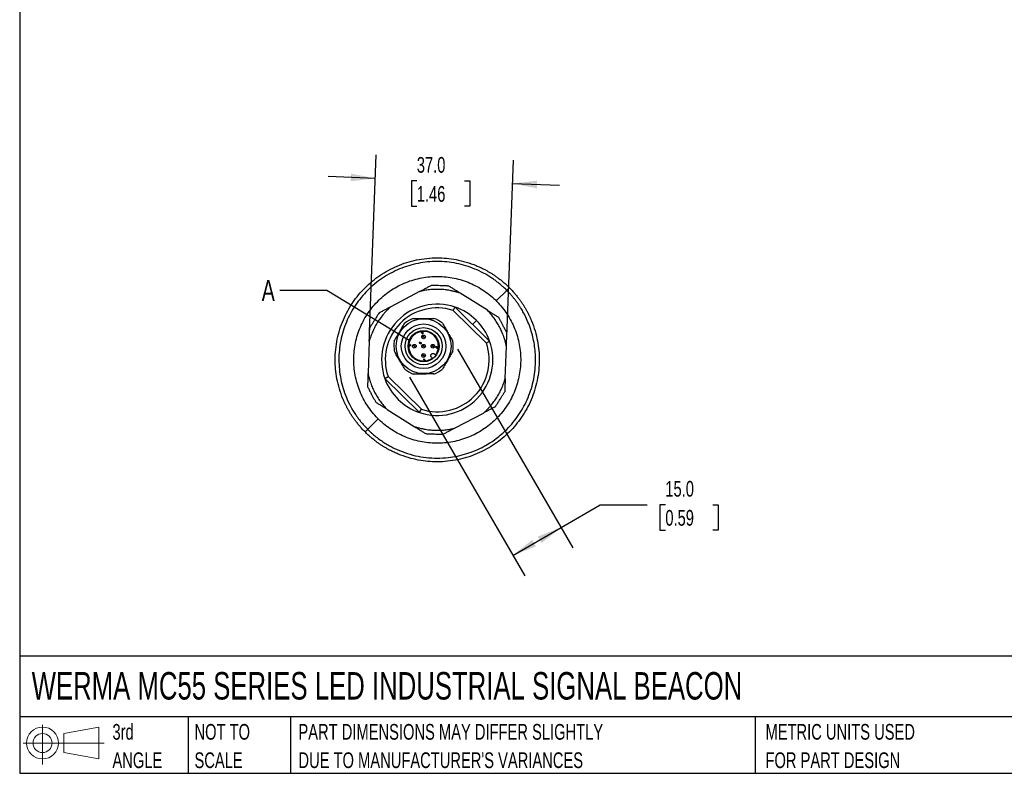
# Model space of a CAD drawing. Header units: millimetres. Extents: x 13 to 546, y 13 to 419.
# Tile 1 of 4: x 13 to 278, y 13 to 216. Entities that reach past the tile are written whole.
import ezdxf

# ---------------------------------------------------------------- set-up
doc = ezdxf.new("R2010")
doc.units = ezdxf.units.MM
doc.header["$LTSCALE"] = 2
doc.linetypes.add('SLD-Solid', pattern=[0])
doc.layers.add('DIMENSIONS', color=140, linetype='SLD-Solid', lineweight=25)
doc.layers.add('TEXT', color=140, linetype='SLD-Solid', lineweight=25)
doc.layers.add('SLD-DEFPOINTS', color=7, linetype='Continuous')
doc.styles.add('SLDTEXTSTYLE0', font='TXT', dxfattribs={"width": 0.7})
doc.dimstyles.new('SLDDIMSTYLE0', dxfattribs={"dimtxt": 4.316016, "dimasz": 6.604, "dimexe": 0, "dimexo": 0.0625, "dimgap": 1.079004, "dimtad": 0, "dimtih": 1, "dimtoh": 1, "dimdec": 1, "dimrnd": 1e-09, "dimzin": 4, "dimdsep": 46, "dimtxsty": 'SLDTEXTSTYLE0', "dimsah": 1, "dimcen": 0.09, "dimadec": 0, "dimazin": 1, "dimtfac": 1, "dimtdec": 1, "dimtofl": 0, "dimtmove": 0, "dimatfit": 3, "dimfxl": 0, "dimfrac": 2, "dimtolj": 1, "dimtzin": 12, "dimarcsym": 0})
doc.dimstyles.new('SLDDIMSTYLE1', dxfattribs={"dimtxt": 4.316016, "dimasz": 6.604, "dimexe": 0, "dimexo": 0.0625, "dimgap": 1.079004, "dimtad": 0, "dimtih": 1, "dimtoh": 1, "dimdec": 1, "dimrnd": 1e-09, "dimzin": 4, "dimdsep": 46, "dimtxsty": 'SLDTEXTSTYLE0', "dimsah": 1, "dimcen": 0.09, "dimadec": 0, "dimazin": 1, "dimtfac": 1, "dimtdec": 1, "dimtmove": 0, "dimatfit": 0, "dimfxl": 0, "dimfrac": 2, "dimtolj": 1, "dimtzin": 12, "dimarcsym": 0})
doc.dimstyles.new('SLDDIMSTYLE4', dxfattribs={"dimtxt": 0.18, "dimasz": 6.604, "dimexe": 0, "dimexo": 0.0625, "dimgap": 0, "dimtad": 0, "dimtih": 1, "dimtoh": 1, "dimdec": 0, "dimrnd": 1e-09, "dimzin": 0, "dimdsep": 46, "dimtxsty": 'Standard', "dimblk1": 'NONE', "dimblk2": 'NONE', "dimsah": 1, "dimcen": 0.09, "dimadec": 0, "dimazin": 0, "dimtfac": 6.604, "dimtdec": 0, "dimtofl": 0, "dimtmove": 0, "dimatfit": 3, "dimldrblk": 'NONE', "dimfxl": 0, "dimfrac": 2, "dimtolj": 1, "dimtzin": 0, "dimarcsym": 0})

# ---------------------------------------------------------------- blocks, each defined once
blk = doc.blocks.new('Block11')
at = {"color": 7, "linetype": 'SLD-Solid', "lineweight": 18}
for p, q in [((5.18, 10.62), (5.18, 0)), ((10.96, 8.33), (20.35, 10.06)), ((10.96, 3.19), (10.96, 8.33)), ((20.35, 10.06), (20.35, 1.46)), ((0, 5.76), (21.75, 5.76)), ((10.96, 3.19), (20.35, 1.46))]:
    blk.add_line(p, q, dxfattribs=at)
for radius in [4.3, 2.57]:
    blk.add_circle((5.18, 5.76), radius, dxfattribs=at)
blk = doc.blocks.new('Block12')
at = {"layer": 'SLD-DEFPOINTS'}
blk.add_blockref('Block11', (0, 0), dxfattribs=at)
blk = doc.blocks.new('SW_NOTE_0_2')
at = {"layer": 'TEXT', "color": 0, "char_height": 4.2333, "attachment_point": 1, "style": 'SLDTEXTSTYLE0'}
for s, insert in [('PART DIMENSIONS MAY DIFFER SLIGHTLY', (0, 5.46)), ("DUE TO MANUFACTURER'S VARIANCES", (0, -2.19))]:
    blk.add_mtext(s, dxfattribs=dict(at, insert=insert))
blk = doc.blocks.new('SW_NOTE_0_3')
at = {"layer": 'TEXT', "color": 0, "char_height": 4.233, "attachment_point": 1, "style": 'SLDTEXTSTYLE0'}
for s, insert in [('NOT TO', (0, 5.46)), ('SCALE', (0, -2.19))]:
    blk.add_mtext(s, dxfattribs=dict(at, insert=insert))
blk = doc.blocks.new('SW_NOTE_0_4')
at = {"layer": 'TEXT', "color": 0, "char_height": 4.233, "attachment_point": 1, "style": 'SLDTEXTSTYLE0'}
for s, insert in [('3rd', (0, 5.46)), ('ANGLE', (0, -2.19))]:
    blk.add_mtext(s, dxfattribs=dict(at, insert=insert))
blk = doc.blocks.new('SW_NOTE_0_5')
at = {"layer": 'TEXT', "color": 0, "char_height": 4.2333, "attachment_point": 1, "style": 'SLDTEXTSTYLE0'}
for s, insert in [('METRIC UNITS USED', (0, 5.46)), ('FOR PART DESIGN', (0, -2.19))]:
    blk.add_mtext(s, dxfattribs=dict(at, insert=insert))
blk = doc.blocks.new('_D_7')
at = {"layer": 'DIMENSIONS'}
for p, q in [((107.01, 131.75), (108.81, 179.46)), ((143.98, 130.35), (145.78, 178.06)), ((108.57, 173.11), (95.88, 173.59)), ((119.73, 172.45), (118.28, 172.45)), ((118.28, 172.45), (118.28, 165.59)), ((132.56, 172.45), (134, 172.45)), ((134, 172.45), (134, 165.59)), ((145.54, 171.72), (158.23, 171.24)), ((118.28, 165.59), (119.73, 165.59)), ((134, 165.59), (132.56, 165.59))]:
    blk.add_line(p, q, dxfattribs=at)
for points in [[(108.57, 173.11), (102.01, 174.38), (101.93, 172.35)], [(145.54, 171.72), (152.1, 170.45), (152.18, 172.48)]]:
    blk.add_solid(points, dxfattribs=at)
at = {"layer": 'DIMENSIONS', "char_height": 4.233, "attachment_point": 1, "style": 'SLDTEXTSTYLE0'}
for s, insert in [('37.0', (119.73, 178.87)), ('1.46', (119.73, 171.05))]:
    blk.add_mtext(s, dxfattribs=dict(at, insert=insert))
blk = doc.blocks.new('_D_8')
at = {"layer": 'DIMENSIONS'}
for p, q in [((130.72, 127.02), (161.78, 73.49)), ((117.74, 119.49), (148.81, 65.96)), ((158.6, 78.99), (169.14, 85.11)), ((169.14, 85.11), (181.84, 85.11)), ((186.72, 85.11), (185.27, 85.11)), ((185.27, 85.11), (185.27, 78.25)), ((199.55, 85.11), (201, 85.11)), ((201, 85.11), (201, 78.25)), ((145.62, 71.46), (158.6, 78.99)), ((185.27, 78.25), (186.72, 78.25)), ((201, 78.25), (199.55, 78.25))]:
    blk.add_line(p, q, dxfattribs=at)
for points in [[(158.6, 78.99), (152.37, 76.55), (153.39, 74.79)], [(145.62, 71.46), (151.84, 73.89), (150.82, 75.65)]]:
    blk.add_solid(points, dxfattribs=at)
at = {"layer": 'DIMENSIONS', "char_height": 4.233, "attachment_point": 1, "style": 'SLDTEXTSTYLE0'}
for s, insert in [('15.0', (186.72, 91.53)), ('0.59', (186.72, 83.7))]:
    blk.add_mtext(s, dxfattribs=dict(at, insert=insert))
blk = doc.blocks.new('_None')

msp = doc.modelspace()

# ---------------------------------------------------------------- linework, layer by layer
for p, q in [((120.43, 142.57), (112.77, 138.52)), ((138.75, 137.54), (131.42, 142.15)), ((141.15, 140.1), (143.97, 142.92)), ((130.03, 138.4), (139.36, 129.23)), ((138.5, 128.68), (129.5, 137.52)), ((134.78, 133.73), (135.83, 134.78)), ((120.95, 131.53), (120.97, 131.57)), ((120.96, 131.47), (120.95, 131.53)), ((120.98, 131.43), (120.96, 131.47)), ((120.97, 131.57), (121.01, 131.63)), ((121.01, 131.47), (120.98, 131.43)), ((121.01, 131.63), (121.03, 131.65)), ((121.04, 131.59), (121.01, 131.54)), ((121.01, 131.54), (121.01, 131.5)), ((121.01, 131.5), (121.01, 131.47)), ((121.03, 131.65), (121.09, 131.69)), ((121.07, 131.61), (121.04, 131.59)), ((121.12, 131.64), (121.07, 131.61)), ((121.09, 131.69), (121.13, 131.7)), ((121.15, 131.65), (121.12, 131.64)), ((121.13, 131.7), (121.19, 131.7)), ((121.19, 131.64), (121.15, 131.65)), ((121.16, 131.47), (121.19, 131.49)), ((121.19, 131.43), (121.16, 131.47)), ((121.16, 131.23), (121.2, 131.27)), ((121.19, 131.22), (121.16, 131.23)), ((121.19, 131.7), (121.23, 131.68)), ((121.21, 131.63), (121.19, 131.64)), ((121.19, 131.49), (121.22, 131.55)), ((121.22, 131.46), (121.19, 131.43)), ((121.23, 131.21), (121.19, 131.22)), ((121.2, 131.27), (121.22, 131.26)), ((121.22, 131.58), (121.21, 131.63)), ((121.22, 131.55), (121.22, 131.58)), ((121.27, 131.5), (121.22, 131.46)), ((121.22, 131.26), (121.25, 131.26)), ((121.23, 131.68), (121.24, 131.67)), ((121.26, 131.22), (121.23, 131.21)), ((121.24, 131.67), (121.27, 131.63)), ((121.25, 131.26), (121.27, 131.27)), ((121.31, 131.23), (121.26, 131.22)), ((121.27, 131.63), (121.27, 131.59)), ((121.27, 131.59), (121.27, 131.54)), ((121.27, 131.54), (121.32, 131.56)), ((121.31, 131.51), (121.27, 131.5)), ((121.27, 131.27), (121.31, 131.3)), ((121.36, 131.49), (121.31, 131.51)), ((121.31, 131.3), (121.36, 131.34)), ((121.34, 131.25), (121.31, 131.23)), ((121.32, 131.56), (121.36, 131.55)), ((121.4, 131.31), (121.34, 131.25)), ((121.36, 131.55), (121.39, 131.53)), ((121.39, 131.46), (121.36, 131.49)), ((121.36, 131.34), (121.39, 131.39)), ((121.39, 131.53), (121.42, 131.5)), ((121.39, 131.44), (121.39, 131.46)), ((121.39, 131.41), (121.39, 131.44)), ((121.39, 131.39), (121.39, 131.41)), ((121.43, 131.35), (121.4, 131.31)), ((121.42, 131.5), (121.44, 131.47)), ((121.44, 131.4), (121.43, 131.35)), ((121.44, 131.47), (121.45, 131.43)), ((121.45, 131.43), (121.44, 131.4)), ((106.91, 129.21), (106.59, 120.56)), ((117.71, 128.32), (117.75, 128.37)), ((117.73, 127.94), (117.71, 128.32)), ((117.78, 127.9), (117.73, 127.94)), ((117.75, 128.37), (117.95, 128.16)), ((117.91, 128.12), (117.77, 128.26)), ((117.77, 128.26), (117.78, 127.99)), ((117.78, 127.99), (117.91, 128.12)), ((117.95, 128.07), (117.78, 127.9)), ((117.95, 128.16), (118.03, 128.24)), ((118.06, 127.97), (117.95, 128.07)), ((118.07, 128.19), (118, 128.12)), ((118, 128.12), (118.1, 128.01)), ((118.03, 128.24), (118.07, 128.19)), ((118.1, 128.01), (118.06, 127.97)), ((120.37, 128.79), (120.62, 129.04)), ((120.56, 128.6), (120.37, 128.79)), ((120.65, 129), (120.44, 128.79)), ((120.44, 128.79), (120.56, 128.67)), ((120.56, 128.67), (120.58, 128.73)), ((120.61, 128.65), (120.56, 128.6)), ((120.58, 128.73), (120.6, 128.77)), ((120.6, 128.77), (120.65, 128.82)), ((120.62, 128.7), (120.61, 128.65)), ((120.62, 129.04), (120.65, 129)), ((120.64, 128.74), (120.62, 128.7)), ((120.63, 128.53), (120.67, 128.57)), ((120.67, 128.51), (120.63, 128.53)), ((120.69, 128.78), (120.64, 128.74)), ((120.65, 128.82), (120.69, 128.85)), ((120.67, 128.57), (120.72, 128.56)), ((120.73, 128.51), (120.67, 128.51)), ((120.69, 128.85), (120.75, 128.86)), ((120.72, 128.8), (120.69, 128.78)), ((120.76, 128.81), (120.72, 128.8)), ((120.72, 128.56), (120.76, 128.56)), ((120.79, 128.52), (120.73, 128.51)), ((120.75, 128.86), (120.8, 128.85)), ((120.8, 128.8), (120.76, 128.81)), ((120.76, 128.56), (120.79, 128.59)), ((120.79, 128.59), (120.84, 128.63)), ((120.83, 128.55), (120.79, 128.52)), ((120.8, 128.85), (120.86, 128.83)), ((120.83, 128.79), (120.8, 128.8)), ((120.84, 128.77), (120.83, 128.79)), ((120.87, 128.59), (120.83, 128.55)), ((120.86, 128.74), (120.84, 128.77)), ((120.84, 128.63), (120.86, 128.67)), ((120.86, 128.83), (120.89, 128.8)), ((120.87, 128.7), (120.86, 128.74)), ((120.86, 128.67), (120.87, 128.7)), ((120.9, 128.64), (120.87, 128.59)), ((120.89, 128.8), (120.91, 128.75)), ((120.92, 128.7), (120.9, 128.64)), ((120.91, 128.75), (120.92, 128.7)), ((124.88, 127.6), (124.89, 127.65)), ((124.88, 127.54), (124.88, 127.6)), ((124.9, 127.51), (124.88, 127.54)), ((124.89, 127.65), (124.94, 127.71)), ((124.94, 127.54), (124.9, 127.51)), ((124.94, 127.62), (124.93, 127.58)), ((124.93, 127.58), (124.94, 127.54)), ((124.94, 127.71), (124.97, 127.74)), ((124.97, 127.66), (124.94, 127.62)), ((124.97, 127.74), (125.02, 127.77)), ((125, 127.69), (124.97, 127.66)), ((125.04, 127.72), (125, 127.69)), ((125.02, 127.77), (125.06, 127.79)), ((125.08, 127.73), (125.04, 127.72)), ((125.06, 127.79), (125.12, 127.79)), ((125.12, 127.72), (125.08, 127.73)), ((125.12, 127.79), (125.16, 127.76)), ((125.13, 127.7), (125.12, 127.72)), ((125.15, 127.66), (125.13, 127.7)), ((125.13, 127.26), (125.15, 127.66)), ((125.16, 127.76), (125.18, 127.75)), ((125.43, 127.49), (125.17, 127.23)), ((125.18, 127.75), (125.2, 127.71)), ((125.21, 127.67), (125.19, 127.32)), ((125.19, 127.32), (125.39, 127.53)), ((125.2, 127.71), (125.21, 127.67)), ((125.39, 127.53), (125.43, 127.49)), ((143.56, 119.16), (143.89, 127.82)), ((124.09, 124.52), (123.68, 124.93)), ((124.49, 125.75), (124.9, 125.34)), ((125.17, 127.23), (125.13, 127.26)), ((121.6, 124.37), (121.65, 124.42)), ((121.61, 124.28), (121.6, 124.37)), ((121.67, 124.22), (121.61, 124.28)), ((121.65, 124.42), (122, 124.06)), ((121.66, 124.31), (121.67, 124.22)), ((121.96, 124.02), (121.66, 124.31)), ((122, 124.06), (121.96, 124.02)), ((111.98, 119.69), (120.97, 110.85)), ((120.44, 109.97), (111.11, 119.14)), ((111.72, 110.83), (119.06, 106.22)), ((130.05, 105.81), (137.71, 109.85)), ((106.5, 105.45), (109.33, 108.28))]:
    msp.add_line(p, q)
for radius in [7.4, 6, 5, 4.19]:
    msp.add_circle((121.56, 127.86), radius)
for centre, radius, start, end in [((125.24, 124.19), 15, 71.3464, 199.6536), ((125.24, 124.19), 14, 72.2702, 198.7298), ((125.24, 124.19), 15, 19.6536, 71.3464), ((121.56, 127.86), 8, 110.4923, 129.764), ((121.56, 127.86), 8, 50.4923, 69.764), ((121.56, 127.86), 8, 170.4923, 189.764), ((125.24, 124.19), 15, 251.3464, 19.6536), ((125.24, 124.19), 14, 252.2702, 18.7298), ((121.56, 127.86), 8, 350.4923, 9.764), ((121.56, 127.86), 8, 230.4923, 249.764), ((121.56, 127.86), 8, 290.4923, 309.764), ((125.24, 124.19), 15, 199.6536, 251.3464)]:
    msp.add_arc(centre, radius, start, end)
for points, knots in [([(105.79, 104.74), (105.66, 104.87), (105.41, 105.13), (105.04, 105.52), (104.69, 105.91), (104.35, 106.3), (104.02, 106.68), (103.71, 107.07), (103.41, 107.45), (103.13, 107.83), (102.86, 108.2), (102.6, 108.57), (102.35, 108.94), (102.11, 109.3), (101.89, 109.65), (101.68, 110), (101.47, 110.35), (101.28, 110.68), (101.09, 111.02), (100.92, 111.34), (100.76, 111.66), (100.6, 111.97), (100.45, 112.27), (100.31, 112.56), (100.18, 112.85), (100.06, 113.13), (99.94, 113.4), (99.49, 114.47), (98.83, 116.34), (98.18, 119.03), (97.81, 121.64), (97.65, 125.22), (98.12, 129.76), (99.76, 135.01), (102.33, 139.7), (105.68, 143.75), (109.72, 147.09), (114.42, 149.66), (119.66, 151.31), (124.2, 151.77), (127.78, 151.61), (130.39, 151.24), (133.08, 150.59), (135.05, 149.9), (136.31, 149.36), (136.87, 149.11), (137.47, 148.82), (138.09, 148.5), (138.75, 148.14), (139.43, 147.74), (140.14, 147.31), (140.86, 146.82), (141.61, 146.29), (142.37, 145.71), (143.14, 145.07), (143.92, 144.38), (144.42, 143.88), (144.68, 143.63)], [0, 0, 0, 0, 0.006338, 0.012555, 0.018649, 0.024621, 0.030471, 0.036199, 0.041805, 0.047289, 0.05265, 0.05789, 0.063007, 0.068002, 0.072876, 0.077627, 0.082256, 0.086762, 0.091147, 0.09541, 0.09955, 0.103569, 0.107465, 0.111239, 0.114891, 0.118421, 0.121829, 0.125115, 0.158682, 0.190715, 0.221214, 0.250179, 0.315193, 0.378502, 0.440105, 0.500002, 0.559899, 0.621502, 0.684811, 0.749825, 0.778789, 0.809288, 0.841322, 0.874889, 0.881582, 0.888764, 0.896435, 0.904593, 0.91324, 0.922376, 0.932, 0.942112, 0.952713, 0.963802, 0.97538, 0.987446, 1, 1, 1, 1]), ([(143.97, 142.92), (143.85, 143.05), (143.6, 143.29), (143.22, 143.65), (142.84, 144), (142.45, 144.34), (142.05, 144.67), (141.64, 145), (141.23, 145.32), (140.82, 145.63), (140.39, 145.93), (139.39, 146.61), (137.75, 147.6), (135.39, 148.71), (132.94, 149.59), (130.41, 150.22), (127.84, 150.61), (125.23, 150.74), (122.63, 150.61), (120.06, 150.23), (117.53, 149.59), (115.08, 148.72), (112.72, 147.6), (110.49, 146.26), (108.39, 144.71), (106.46, 142.96), (104.71, 141.03), (103.16, 138.94), (101.82, 136.7), (100.71, 134.35), (99.83, 131.9), (99.2, 129.37), (98.81, 126.79), (98.69, 124.19), (98.82, 121.59), (99.2, 119.01), (99.83, 116.48), (100.71, 114.03), (101.82, 111.67), (102.9, 109.89), (103.79, 108.61), (104.42, 107.78), (105.08, 106.97), (105.77, 106.19), (106.26, 105.7), (106.5, 105.45)], [0, 0, 0, 0, 0.006266, 0.012523, 0.018772, 0.025017, 0.03126, 0.037502, 0.043747, 0.049998, 0.056255, 0.062522, 0.093768, 0.125021, 0.156266, 0.187518, 0.218764, 0.250016, 0.281261, 0.312513, 0.343758, 0.375009, 0.406254, 0.437505, 0.46875, 0.500001, 0.531246, 0.562497, 0.593742, 0.624994, 0.656239, 0.68749, 0.718735, 0.749987, 0.781232, 0.812485, 0.84373, 0.874982, 0.906228, 0.937481, 0.950003, 0.962496, 0.974981, 0.987476, 1, 1, 1, 1]), ([(144.68, 143.63), (144.81, 143.5), (145.06, 143.25), (145.43, 142.85), (145.79, 142.46), (146.12, 142.08), (146.45, 141.69), (146.76, 141.31), (147.06, 140.92), (147.34, 140.55), (147.61, 140.17), (147.87, 139.8), (148.12, 139.44), (148.36, 139.08), (148.58, 138.72), (148.8, 138.37), (149, 138.03), (149.19, 137.69), (149.38, 137.36), (149.55, 137.03), (149.72, 136.72), (149.87, 136.41), (150.02, 136.1), (150.16, 135.81), (150.29, 135.52), (150.42, 135.25), (150.53, 134.98), (150.98, 133.91), (151.64, 132.03), (152.29, 129.34), (152.66, 126.73), (152.82, 123.15), (152.36, 118.61), (150.71, 113.37), (148.14, 108.67), (144.8, 104.63), (140.75, 101.28), (136.06, 98.71), (130.81, 97.07), (126.27, 96.6), (122.69, 96.76), (120.08, 97.13), (117.39, 97.78), (115.42, 98.47), (114.17, 99.01), (113.6, 99.27), (113.01, 99.55), (112.38, 99.87), (111.72, 100.23), (111.04, 100.63), (110.34, 101.07), (109.61, 101.55), (108.87, 102.08), (108.11, 102.67), (107.34, 103.3), (106.56, 103.99), (106.05, 104.49), (105.79, 104.74)], [0, 0, 0, 0, 0.006338, 0.012555, 0.018649, 0.024621, 0.030471, 0.036199, 0.041805, 0.047289, 0.05265, 0.05789, 0.063007, 0.068002, 0.072876, 0.077627, 0.082256, 0.086762, 0.091147, 0.09541, 0.09955, 0.103569, 0.107465, 0.111239, 0.114891, 0.118421, 0.121829, 0.125115, 0.158682, 0.190715, 0.221214, 0.250179, 0.315193, 0.378502, 0.440105, 0.500002, 0.559899, 0.621502, 0.684811, 0.749825, 0.778789, 0.809288, 0.841322, 0.874889, 0.881582, 0.888764, 0.896435, 0.904593, 0.91324, 0.922376, 0.932, 0.942112, 0.952713, 0.963802, 0.97538, 0.987446, 1, 1, 1, 1]), ([(120.43, 142.57), (120.56, 142.64), (120.82, 142.77), (121.21, 142.98), (121.61, 143.19), (122.01, 143.4), (122.41, 143.62), (122.82, 143.83), (123.22, 144.05), (123.5, 144.19), (123.63, 144.26)], [0, 0, 0, 0, 0.119383, 0.240277, 0.36273, 0.48679, 0.612504, 0.739915, 0.869067, 1, 1, 1, 1]), ([(128.35, 144.08), (128.19, 144.09), (127.88, 144.1), (127.4, 144.12), (126.93, 144.14), (126.46, 144.15), (125.89, 144.18), (125.2, 144.2), (124.42, 144.23), (123.89, 144.25), (123.63, 144.26)], [0, 0, 0, 0, 0.100532, 0.200636, 0.300474, 0.400211, 0.50001, 0.666286, 0.832696, 1, 1, 1, 1]), ([(131.42, 142.15), (131.29, 142.23), (131.04, 142.39), (130.66, 142.63), (130.27, 142.87), (129.89, 143.11), (129.51, 143.35), (129.12, 143.6), (128.73, 143.84), (128.48, 144), (128.35, 144.08)], [0, 0, 0, 0, 0.1214232, 0.2435808, 0.3666238, 0.4906975, 0.6159415, 0.7424894, 0.8704685, 1, 1, 1, 1]), ([(144.68, 143.63), (144.68, 143.63), (144.68, 143.63), (144.67, 143.62), (144.65, 143.6), (144.63, 143.58), (144.6, 143.55), (144.57, 143.52), (144.54, 143.49), (144.5, 143.45), (144.46, 143.41), (144.42, 143.36), (144.37, 143.32), (144.33, 143.28), (144.28, 143.23), (144.24, 143.18), (144.19, 143.14), (144.14, 143.09), (144.1, 143.05), (144.06, 143.01), (144.02, 142.97), (143.99, 142.94), (143.97, 142.92)], [0, 0, 0, 0, 0.0638975, 0.1263, 0.1872637, 0.2467948, 0.3048737, 0.3614725, 0.4165682, 0.470151, 0.52223, 0.5728351, 0.6220111, 0.6697806, 0.7161419, 0.7610813, 0.8045805, 0.8466215, 0.88719, 0.9262769, 0.9638793, 1, 1, 1, 1]), ([(106.5, 105.45), (106.6, 105.35), (106.84, 105.11), (107.3, 104.67), (107.94, 104.1), (108.84, 103.35), (109.92, 102.54), (111.57, 101.44), (113.71, 100.26), (116.47, 99.12), (119.33, 98.29), (122.26, 97.79), (125.24, 97.62), (128.07, 97.78), (130.73, 98.21), (134.02, 99.07), (137.56, 100.57), (141.15, 102.87), (143.74, 105.11), (145.76, 107.34), (147.31, 109.44), (148.65, 111.67), (150.14, 114.81), (151.4, 118.98), (151.88, 123.84), (151.52, 128.35), (150.78, 131.42), (149.98, 133.72), (149.36, 135.22), (148.59, 136.74), (147.92, 137.9), (147.36, 138.79), (146.85, 139.52), (146.33, 140.24), (145.77, 140.94), (145.2, 141.63), (144.6, 142.29), (144.18, 142.71), (143.97, 142.92)], [0, 0, 0, 0, 0.004967, 0.012579, 0.022836, 0.035738, 0.054836, 0.071472, 0.107201, 0.142914, 0.178635, 0.214355, 0.25008, 0.285795, 0.316416, 0.347038, 0.408209, 0.454118, 0.500027, 0.531289, 0.562544, 0.593802, 0.62506, 0.687502, 0.749944, 0.799927, 0.84991, 0.863489, 0.887429, 0.908506, 0.92495, 0.935673, 0.946395, 0.957118, 0.967839, 0.97856, 0.98928, 1, 1, 1, 1]), ([(131.42, 142.15), (131.29, 142.2), (131.04, 142.28), (130.66, 142.4), (130.28, 142.51), (129.89, 142.61), (129.5, 142.7), (129.11, 142.79), (128.4, 142.93), (127.35, 143.09), (125.95, 143.19), (124.56, 143.19), (123.4, 143.11), (122.47, 142.99), (121.79, 142.87), (121.1, 142.74), (120.65, 142.62), (120.43, 142.57)], [0, 0, 0, 0, 0.035752, 0.071466, 0.107159, 0.142845, 0.178542, 0.214264, 0.250028, 0.374992, 0.500005, 0.624968, 0.749981, 0.812519, 0.874978, 0.937444, 1, 1, 1, 1]), ([(112.77, 138.52), (112.67, 138.44), (112.47, 138.26), (112.18, 137.99), (111.89, 137.71), (111.61, 137.43), (111.33, 137.14), (111.07, 136.85), (110.58, 136.3), (109.92, 135.46), (109.14, 134.31), (108.44, 133.1), (107.93, 132.05), (107.57, 131.2), (107.33, 130.54), (107.1, 129.88), (106.98, 129.43), (106.91, 129.21)], [0, 0, 0, 0, 0.0357516, 0.0714659, 0.1071585, 0.1428454, 0.1785421, 0.2142644, 0.2500281, 0.3749917, 0.5000046, 0.6249682, 0.7499812, 0.8125189, 0.8749783, 0.9374438, 1, 1, 1, 1]), ([(112.77, 138.52), (112.64, 138.45), (112.37, 138.31), (111.97, 138.1), (111.57, 137.89), (111.17, 137.68), (110.77, 137.47), (110.37, 137.26), (109.97, 137.04), (109.7, 136.9), (109.56, 136.83)], [0, 0, 0, 0, 0.121423, 0.243581, 0.366624, 0.490698, 0.615942, 0.742489, 0.870469, 1, 1, 1, 1]), ([(109.56, 136.83), (109.48, 136.7), (109.31, 136.43), (109.06, 136.03), (108.81, 135.63), (108.56, 135.23), (108.25, 134.74), (107.89, 134.17), (107.47, 133.5), (107.19, 133.06), (107.05, 132.84)], [0, 0, 0, 0, 0.100532, 0.200636, 0.300474, 0.400211, 0.50001, 0.666286, 0.832696, 1, 1, 1, 1]), ([(118.76, 135.36), (119.25, 135.36), (119.72, 135.36), (120.64, 135.36), (121.09, 135.36), (121.99, 135.36), (122.44, 135.37), (123.36, 135.37), (123.83, 135.37), (124.33, 135.37)], [0, 0, 0, 0, 0.25, 0.25, 0.5, 0.5, 0.75, 0.75, 1, 1, 1, 1]), ([(143.89, 127.82), (143.86, 127.95), (143.81, 128.21), (143.72, 128.6), (143.62, 128.98), (143.52, 129.37), (143.41, 129.75), (143.28, 130.13), (143.05, 130.82), (142.66, 131.81), (142.05, 133.07), (141.36, 134.28), (140.7, 135.24), (140.14, 135.98), (139.7, 136.52), (139.23, 137.04), (138.91, 137.38), (138.75, 137.54)], [0, 0, 0, 0, 0.035752, 0.071466, 0.107159, 0.142845, 0.178542, 0.214264, 0.250028, 0.374992, 0.500005, 0.624968, 0.749981, 0.812519, 0.874978, 0.937444, 1, 1, 1, 1]), ([(138.75, 137.54), (138.87, 137.46), (139.13, 137.31), (139.5, 137.07), (139.88, 136.83), (140.26, 136.59), (140.65, 136.35), (141.04, 136.1), (141.43, 135.86), (141.69, 135.7), (141.82, 135.61)], [0, 0, 0, 0, 0.119383, 0.240277, 0.36273, 0.48679, 0.612504, 0.739915, 0.869067, 1, 1, 1, 1]), ([(144.02, 131.44), (143.95, 131.58), (143.8, 131.86), (143.58, 132.28), (143.36, 132.69), (143.14, 133.11), (142.87, 133.62), (142.55, 134.22), (142.19, 134.92), (141.94, 135.38), (141.82, 135.61)], [0, 0, 0, 0, 0.100534, 0.200639, 0.300477, 0.400212, 0.50001, 0.666288, 0.832698, 1, 1, 1, 1]), ([(106.91, 129.21), (106.92, 129.36), (106.93, 129.65), (106.95, 130.1), (106.96, 130.55), (106.98, 131), (107, 131.45), (107.01, 131.91), (107.03, 132.37), (107.04, 132.68), (107.05, 132.84)], [0, 0, 0, 0, 0.119383, 0.240277, 0.36273, 0.48679, 0.612504, 0.739915, 0.869067, 1, 1, 1, 1]), ([(113.67, 129.19), (113.92, 129.61), (114.15, 130.02), (114.61, 130.82), (114.83, 131.21), (115.28, 131.99), (115.5, 132.38), (115.96, 133.18), (116.2, 133.58), (116.44, 134.01)], [0, 0, 0, 0, 0.25, 0.25, 0.5, 0.5, 0.75, 0.75, 1, 1, 1, 1]), ([(126.65, 134.04), (126.9, 133.61), (127.13, 133.2), (127.6, 132.4), (127.82, 132.02), (128.27, 131.24), (128.5, 130.85), (128.96, 130.06), (129.2, 129.65), (129.44, 129.22)], [0, 0, 0, 0, 0.25, 0.25, 0.5, 0.5, 0.75, 0.75, 1, 1, 1, 1]), ([(124.76, 125.48), (124.8, 125.54), (124.88, 125.65), (124.99, 125.82), (125.09, 126), (125.18, 126.18), (125.26, 126.37), (125.33, 126.57), (125.45, 126.94), (125.56, 127.52), (125.55, 128.3), (125.39, 129.06), (125.09, 129.76), (124.68, 130.38), (124.18, 130.9), (123.6, 131.32), (122.93, 131.63), (122.19, 131.83), (121.41, 131.87), (120.64, 131.77), (119.92, 131.53), (119.28, 131.16), (118.73, 130.7), (118.26, 130.14), (117.9, 129.5), (117.65, 128.78), (117.55, 128.01), (117.6, 127.23), (117.79, 126.5), (118.1, 125.83), (118.53, 125.24), (119.05, 124.74), (119.66, 124.33), (120.36, 124.03), (121.12, 123.88), (121.9, 123.86), (122.53, 123.98), (123, 124.14), (123.33, 124.29), (123.65, 124.46), (123.84, 124.6), (123.94, 124.67)], [0, 0, 0, 0, 0.008667, 0.017278, 0.025856, 0.034424, 0.043005, 0.051623, 0.060301, 0.092662, 0.125058, 0.157415, 0.189815, 0.21991, 0.250041, 0.280133, 0.310267, 0.342628, 0.375024, 0.407381, 0.43978, 0.469876, 0.500007, 0.530099, 0.560233, 0.592594, 0.624989, 0.657347, 0.689746, 0.719842, 0.749972, 0.780065, 0.810198, 0.842559, 0.874955, 0.907313, 0.939712, 0.954838, 0.969845, 0.984858, 1, 1, 1, 1]), ([(121.21, 130.01), (121.11, 130.1), (121.06, 130.23), (121.06, 130.49), (121.11, 130.62), (121.21, 130.72)], [0, 0, 0, 0, 0.5, 0.5, 1, 1, 1, 1]), ([(121.21, 130.72), (121.3, 130.81), (121.43, 130.86), (121.69, 130.86), (121.82, 130.81), (122.01, 130.62), (122.06, 130.49), (122.06, 130.23), (122.01, 130.1), (121.91, 130.01)], [0, 0, 0, 0, 0.25, 0.25, 0.5, 0.5, 0.75, 0.75, 1, 1, 1, 1]), ([(121.49, 130.43), (121.46, 130.47), (121.42, 130.5), (121.35, 130.57), (121.29, 130.63), (121.23, 130.69), (121.21, 130.72), (121.21, 130.72)], [0, 0, 0, 0, 0.125, 0.25, 0.5, 0.75, 1, 1, 1, 1]), ([(121.63, 130.29), (121.62, 130.28), (121.6, 130.27), (121.55, 130.26), (121.51, 130.27), (121.47, 130.32), (121.46, 130.35), (121.46, 130.4), (121.48, 130.42), (121.49, 130.43)], [0, 0, 0, 0, 0.25, 0.25, 0.5, 0.5, 0.75, 0.75, 1, 1, 1, 1]), ([(121.49, 130.43), (121.5, 130.45), (121.52, 130.46), (121.57, 130.47), (121.61, 130.46), (121.65, 130.41), (121.66, 130.38), (121.65, 130.32), (121.64, 130.3), (121.63, 130.29)], [0, 0, 0, 0, 0.25, 0.25, 0.5, 0.5, 0.75, 0.75, 1, 1, 1, 1]), ([(121.91, 130.01), (121.91, 130.01), (121.89, 130.04), (121.83, 130.1), (121.76, 130.16), (121.7, 130.22), (121.66, 130.26), (121.63, 130.29)], [0, 0, 0, 0, 0.25, 0.5, 0.75, 0.875, 1, 1, 1, 1]), ([(143.89, 127.82), (143.89, 127.97), (143.9, 128.27), (143.92, 128.72), (143.94, 129.17), (143.95, 129.62), (143.97, 130.07), (143.99, 130.53), (144.01, 130.98), (144.02, 131.29), (144.02, 131.44)], [0, 0, 0, 0, 0.121423, 0.243581, 0.366624, 0.490698, 0.615942, 0.742489, 0.870469, 1, 1, 1, 1]), ([(118.71, 127.51), (118.61, 127.6), (118.56, 127.73), (118.56, 127.99), (118.61, 128.12), (118.71, 128.22)], [0, 0, 0, 0, 0.5, 0.5, 1, 1, 1, 1]), ([(118.71, 128.22), (118.8, 128.31), (118.93, 128.36), (119.19, 128.36), (119.32, 128.31), (119.51, 128.12), (119.56, 127.99), (119.56, 127.73), (119.51, 127.6), (119.41, 127.51)], [0, 0, 0, 0, 0.25, 0.25, 0.5, 0.5, 0.75, 0.75, 1, 1, 1, 1]), ([(118.99, 127.93), (118.96, 127.97), (118.92, 128), (118.85, 128.07), (118.79, 128.13), (118.73, 128.19), (118.71, 128.22), (118.71, 128.22)], [0, 0, 0, 0, 0.125, 0.25, 0.5, 0.75, 1, 1, 1, 1]), ([(119.41, 127.51), (119.32, 127.42), (119.19, 127.36), (118.93, 127.36), (118.8, 127.42), (118.71, 127.51)], [0, 0, 0, 0, 0.5, 0.5, 1, 1, 1, 1]), ([(119.13, 127.79), (119.12, 127.78), (119.1, 127.77), (119.05, 127.76), (119.01, 127.77), (118.97, 127.82), (118.96, 127.85), (118.96, 127.9), (118.98, 127.92), (118.99, 127.93)], [0, 0, 0, 0, 0.25, 0.25, 0.5, 0.5, 0.75, 0.75, 1, 1, 1, 1]), ([(118.99, 127.93), (119, 127.95), (119.02, 127.96), (119.07, 127.97), (119.11, 127.96), (119.15, 127.91), (119.16, 127.88), (119.15, 127.82), (119.14, 127.8), (119.13, 127.79)], [0, 0, 0, 0, 0.25, 0.25, 0.5, 0.5, 0.75, 0.75, 1, 1, 1, 1]), ([(119.41, 127.51), (119.41, 127.51), (119.39, 127.54), (119.33, 127.6), (119.26, 127.66), (119.2, 127.72), (119.16, 127.76), (119.13, 127.79)], [0, 0, 0, 0, 0.25, 0.5, 0.75, 0.875, 1, 1, 1, 1]), ([(121.91, 127.51), (121.82, 127.42), (121.69, 127.36), (121.43, 127.36), (121.3, 127.42), (121.11, 127.6), (121.06, 127.73), (121.06, 127.99), (121.11, 128.12), (121.21, 128.22)], [0, 0, 0, 0, 0.25, 0.25, 0.5, 0.5, 0.75, 0.75, 1, 1, 1, 1]), ([(121.91, 130.01), (121.82, 129.92), (121.69, 129.86), (121.43, 129.86), (121.3, 129.92), (121.21, 130.01)], [0, 0, 0, 0, 0.5, 0.5, 1, 1, 1, 1]), ([(121.21, 128.22), (121.3, 128.31), (121.43, 128.36), (121.69, 128.36), (121.82, 128.31), (121.91, 128.22)], [0, 0, 0, 0, 0.5, 0.5, 1, 1, 1, 1]), ([(121.21, 128.22), (121.21, 128.22), (121.23, 128.19), (121.29, 128.13), (121.35, 128.07), (121.42, 128), (121.46, 127.97), (121.49, 127.93)], [0, 0, 0, 0, 0.25, 0.5, 0.75, 0.875, 1, 1, 1, 1]), ([(121.63, 127.79), (121.62, 127.78), (121.6, 127.77), (121.55, 127.76), (121.51, 127.77), (121.47, 127.82), (121.46, 127.85), (121.46, 127.9), (121.48, 127.92), (121.49, 127.93)], [0, 0, 0, 0, 0.25, 0.25, 0.5, 0.5, 0.75, 0.75, 1, 1, 1, 1]), ([(121.49, 127.93), (121.5, 127.95), (121.52, 127.96), (121.57, 127.97), (121.61, 127.96), (121.65, 127.91), (121.66, 127.88), (121.65, 127.82), (121.64, 127.8), (121.63, 127.79)], [0, 0, 0, 0, 0.25, 0.25, 0.5, 0.5, 0.75, 0.75, 1, 1, 1, 1]), ([(121.63, 127.79), (121.66, 127.76), (121.7, 127.72), (121.76, 127.66), (121.83, 127.6), (121.89, 127.54), (121.91, 127.51), (121.91, 127.51)], [0, 0, 0, 0, 0.125, 0.25, 0.5, 0.75, 1, 1, 1, 1]), ([(121.91, 128.22), (122.01, 128.12), (122.06, 127.99), (122.06, 127.73), (122.01, 127.6), (121.91, 127.51)], [0, 0, 0, 0, 0.5, 0.5, 1, 1, 1, 1]), ([(123.71, 127.51), (123.61, 127.6), (123.56, 127.73), (123.56, 127.99), (123.61, 128.12), (123.71, 128.22)], [0, 0, 0, 0, 0.5, 0.5, 1, 1, 1, 1]), ([(123.71, 128.22), (123.8, 128.31), (123.93, 128.36), (124.19, 128.36), (124.32, 128.31), (124.51, 128.12), (124.56, 127.99), (124.56, 127.73), (124.51, 127.6), (124.41, 127.51)], [0, 0, 0, 0, 0.25, 0.25, 0.5, 0.5, 0.75, 0.75, 1, 1, 1, 1]), ([(123.99, 127.93), (123.96, 127.97), (123.92, 128), (123.85, 128.07), (123.79, 128.13), (123.73, 128.19), (123.71, 128.22), (123.71, 128.22)], [0, 0, 0, 0, 0.125, 0.25, 0.5, 0.75, 1, 1, 1, 1]), ([(124.41, 127.51), (124.32, 127.42), (124.19, 127.36), (123.93, 127.36), (123.8, 127.42), (123.71, 127.51)], [0, 0, 0, 0, 0.5, 0.5, 1, 1, 1, 1]), ([(124.13, 127.79), (124.12, 127.78), (124.1, 127.77), (124.05, 127.76), (124.01, 127.77), (123.97, 127.82), (123.96, 127.85), (123.96, 127.9), (123.98, 127.92), (123.99, 127.93)], [0, 0, 0, 0, 0.25, 0.25, 0.5, 0.5, 0.75, 0.75, 1, 1, 1, 1]), ([(123.99, 127.93), (124, 127.95), (124.02, 127.96), (124.07, 127.97), (124.11, 127.96), (124.15, 127.91), (124.16, 127.88), (124.15, 127.82), (124.14, 127.8), (124.13, 127.79)], [0, 0, 0, 0, 0.25, 0.25, 0.5, 0.5, 0.75, 0.75, 1, 1, 1, 1]), ([(124.41, 127.51), (124.41, 127.51), (124.39, 127.54), (124.33, 127.6), (124.26, 127.66), (124.2, 127.72), (124.16, 127.76), (124.13, 127.79)], [0, 0, 0, 0, 0.25, 0.5, 0.75, 0.875, 1, 1, 1, 1]), ([(116.47, 121.69), (116.22, 122.12), (115.99, 122.53), (115.52, 123.32), (115.3, 123.71), (114.85, 124.49), (114.62, 124.88), (114.16, 125.67), (113.92, 126.08), (113.68, 126.51)], [0, 0, 0, 0, 0.25, 0.25, 0.5, 0.5, 0.75, 0.75, 1, 1, 1, 1]), ([(121.21, 125.01), (121.11, 125.1), (121.06, 125.23), (121.06, 125.49), (121.11, 125.62), (121.21, 125.72)], [0, 0, 0, 0, 0.5, 0.5, 1, 1, 1, 1]), ([(121.21, 125.72), (121.3, 125.81), (121.43, 125.86), (121.69, 125.86), (121.82, 125.81), (122.01, 125.62), (122.06, 125.49), (122.06, 125.23), (122.01, 125.1), (121.91, 125.01)], [0, 0, 0, 0, 0.25, 0.25, 0.5, 0.5, 0.75, 0.75, 1, 1, 1, 1]), ([(121.49, 125.43), (121.46, 125.47), (121.42, 125.5), (121.35, 125.57), (121.29, 125.63), (121.23, 125.69), (121.21, 125.72), (121.21, 125.72)], [0, 0, 0, 0, 0.125, 0.25, 0.5, 0.75, 1, 1, 1, 1]), ([(121.91, 125.01), (121.82, 124.92), (121.69, 124.86), (121.43, 124.86), (121.3, 124.92), (121.21, 125.01)], [0, 0, 0, 0, 0.5, 0.5, 1, 1, 1, 1]), ([(121.63, 125.29), (121.62, 125.28), (121.6, 125.27), (121.55, 125.26), (121.51, 125.27), (121.47, 125.32), (121.46, 125.35), (121.46, 125.4), (121.48, 125.42), (121.49, 125.43)], [0, 0, 0, 0, 0.25, 0.25, 0.5, 0.5, 0.75, 0.75, 1, 1, 1, 1]), ([(121.49, 125.43), (121.5, 125.45), (121.52, 125.46), (121.57, 125.47), (121.61, 125.46), (121.65, 125.41), (121.66, 125.38), (121.65, 125.32), (121.64, 125.3), (121.63, 125.29)], [0, 0, 0, 0, 0.25, 0.25, 0.5, 0.5, 0.75, 0.75, 1, 1, 1, 1]), ([(121.91, 125.01), (121.91, 125.01), (121.89, 125.04), (121.83, 125.1), (121.76, 125.16), (121.7, 125.22), (121.66, 125.26), (121.63, 125.29)], [0, 0, 0, 0, 0.25, 0.5, 0.75, 0.875, 1, 1, 1, 1]), ([(123.68, 124.93), (123.57, 125.04), (123.51, 125.19), (123.51, 125.49), (123.57, 125.64), (123.78, 125.85), (123.93, 125.92), (124.23, 125.92), (124.38, 125.85), (124.49, 125.75)], [0, 0, 0, 0, 0.25, 0.25, 0.5, 0.5, 0.75, 0.75, 1, 1, 1, 1]), ([(129.45, 126.54), (129.2, 126.11), (128.97, 125.7), (128.51, 124.91), (128.29, 124.52), (127.84, 123.74), (127.62, 123.35), (127.16, 122.55), (126.92, 122.14), (126.68, 121.71)], [0, 0, 0, 0, 0.25, 0.25, 0.5, 0.5, 0.75, 0.75, 1, 1, 1, 1]), ([(106.59, 120.56), (106.58, 120.41), (106.57, 120.11), (106.55, 119.66), (106.54, 119.21), (106.52, 118.75), (106.5, 118.3), (106.48, 117.85), (106.47, 117.39), (106.46, 117.09), (106.45, 116.93)], [0, 0, 0, 0, 0.1214232, 0.2435808, 0.3666238, 0.4906975, 0.6159415, 0.7424894, 0.8704685, 1, 1, 1, 1]), ([(106.59, 120.56), (106.61, 120.43), (106.66, 120.17), (106.75, 119.78), (106.85, 119.39), (106.95, 119.01), (107.07, 118.62), (107.19, 118.24), (107.42, 117.55), (107.81, 116.56), (108.42, 115.31), (109.12, 114.1), (109.77, 113.13), (110.33, 112.39), (110.78, 111.85), (111.24, 111.33), (111.56, 111), (111.72, 110.83)], [0, 0, 0, 0, 0.035752, 0.071466, 0.107159, 0.142845, 0.178542, 0.214264, 0.250028, 0.374992, 0.500005, 0.624968, 0.749981, 0.812519, 0.874978, 0.937444, 1, 1, 1, 1]), ([(124.36, 120.37), (123.87, 120.37), (123.39, 120.37), (122.47, 120.37), (122.03, 120.36), (121.13, 120.36), (120.68, 120.36), (119.76, 120.36), (119.29, 120.36), (118.79, 120.36)], [0, 0, 0, 0, 0.25, 0.25, 0.5, 0.5, 0.75, 0.75, 1, 1, 1, 1]), ([(106.45, 116.93), (106.52, 116.79), (106.67, 116.52), (106.89, 116.1), (107.11, 115.68), (107.33, 115.26), (107.6, 114.75), (107.92, 114.15), (108.29, 113.45), (108.53, 112.99), (108.65, 112.76)], [0, 0, 0, 0, 0.100534, 0.200639, 0.300477, 0.400212, 0.50001, 0.666288, 0.832698, 1, 1, 1, 1]), ([(137.71, 109.85), (137.8, 109.94), (138, 110.11), (138.3, 110.38), (138.58, 110.66), (138.86, 110.94), (139.14, 111.23), (139.41, 111.53), (139.89, 112.08), (140.55, 112.91), (141.34, 114.06), (142.03, 115.27), (142.54, 116.32), (142.9, 117.18), (143.15, 117.83), (143.37, 118.49), (143.5, 118.94), (143.56, 119.16)], [0, 0, 0, 0, 0.035752, 0.071466, 0.107159, 0.142845, 0.178542, 0.214264, 0.250028, 0.374992, 0.500005, 0.624968, 0.749981, 0.812519, 0.874978, 0.937444, 1, 1, 1, 1]), ([(143.56, 119.16), (143.55, 119.02), (143.54, 118.72), (143.53, 118.27), (143.51, 117.83), (143.49, 117.37), (143.48, 116.92), (143.46, 116.46), (143.44, 116), (143.43, 115.69), (143.42, 115.54)], [0, 0, 0, 0, 0.1193834, 0.2402767, 0.3627295, 0.4867899, 0.6125037, 0.7399153, 0.8690671, 1, 1, 1, 1]), ([(140.91, 111.54), (141, 111.68), (141.16, 111.94), (141.41, 112.34), (141.67, 112.74), (141.92, 113.14), (142.22, 113.63), (142.59, 114.21), (143.01, 114.87), (143.28, 115.32), (143.42, 115.54)], [0, 0, 0, 0, 0.100532, 0.200636, 0.300474, 0.400211, 0.50001, 0.666286, 0.832696, 1, 1, 1, 1]), ([(111.72, 110.83), (111.6, 110.91), (111.35, 111.07), (110.97, 111.3), (110.59, 111.54), (110.21, 111.78), (109.82, 112.02), (109.44, 112.27), (109.04, 112.51), (108.78, 112.68), (108.65, 112.76)], [0, 0, 0, 0, 0.1193834, 0.2402767, 0.3627295, 0.4867899, 0.6125037, 0.7399153, 0.8690671, 1, 1, 1, 1]), ([(140.91, 111.54), (140.78, 111.47), (140.5, 111.33), (140.1, 111.11), (139.69, 110.9), (139.29, 110.69), (138.89, 110.47), (138.49, 110.27), (138.1, 110.06), (137.84, 109.92), (137.71, 109.85)], [0, 0, 0, 0, 0.130933, 0.260085, 0.387496, 0.51321, 0.63727, 0.759723, 0.880617, 1, 1, 1, 1]), ([(119.06, 106.22), (119.18, 106.14), (119.44, 105.98), (119.82, 105.74), (120.2, 105.5), (120.58, 105.26), (120.97, 105.02), (121.35, 104.78), (121.74, 104.53), (122, 104.37), (122.13, 104.29)], [0, 0, 0, 0, 0.121423, 0.243581, 0.366624, 0.490698, 0.615942, 0.742489, 0.870469, 1, 1, 1, 1]), ([(119.06, 106.22), (119.18, 106.18), (119.43, 106.09), (119.81, 105.98), (120.2, 105.87), (120.58, 105.76), (120.97, 105.67), (121.36, 105.59), (122.08, 105.44), (123.13, 105.29), (124.52, 105.18), (125.92, 105.18), (127.08, 105.27), (128, 105.38), (128.69, 105.5), (129.37, 105.64), (129.82, 105.75), (130.05, 105.81)], [0, 0, 0, 0, 0.035752, 0.071466, 0.107159, 0.142845, 0.178542, 0.214264, 0.250028, 0.374992, 0.500005, 0.624968, 0.749981, 0.812519, 0.874978, 0.937444, 1, 1, 1, 1]), ([(106.5, 105.45), (106.48, 105.43), (106.43, 105.38), (106.36, 105.31), (106.28, 105.23), (106.21, 105.16), (106.13, 105.08), (106.06, 105.01), (105.99, 104.94), (105.92, 104.87), (105.87, 104.82), (105.83, 104.78), (105.8, 104.75), (105.79, 104.74), (105.79, 104.74)], [0, 0, 0, 0, 0.061039, 0.126197, 0.195462, 0.268773, 0.346048, 0.427229, 0.512386, 0.60169, 0.695184, 0.792781, 0.894371, 1, 1, 1, 1]), ([(122.13, 104.29), (122.28, 104.28), (122.6, 104.27), (123.07, 104.25), (123.54, 104.24), (124.01, 104.22), (124.59, 104.2), (125.27, 104.17), (126.06, 104.14), (126.58, 104.12), (126.84, 104.11)], [0, 0, 0, 0, 0.100532, 0.200636, 0.300474, 0.400211, 0.50001, 0.666286, 0.832696, 1, 1, 1, 1]), ([(130.05, 105.81), (129.92, 105.74), (129.65, 105.6), (129.26, 105.39), (128.86, 105.18), (128.46, 104.97), (128.06, 104.76), (127.66, 104.54), (127.25, 104.33), (126.98, 104.18), (126.84, 104.11)], [0, 0, 0, 0, 0.119383, 0.240277, 0.36273, 0.48679, 0.612504, 0.739915, 0.869067, 1, 1, 1, 1])]:
    msp.add_open_spline(points, degree=3, knots=knots)
for points in [[(134.66, 103.75), (135.99, 104.37), (138.55, 105.87), (141.86, 108.81), (144.54, 112.35), (146.48, 116.35), (147.6, 120.64), (147.86, 125.07), (147.26, 129.47), (145.8, 133.67), (143.56, 137.5), (140.61, 140.81), (137.07, 143.49), (133.08, 145.43), (128.78, 146.55), (124.35, 146.81), (119.95, 146.21), (115.76, 144.75), (111.93, 142.51), (108.61, 139.56), (105.93, 136.02), (103.99, 132.03), (102.87, 127.73), (102.61, 123.3), (103.22, 118.9), (104.67, 114.71), (106.92, 110.88), (109.86, 107.56), (113.4, 104.88), (117.4, 102.94), (121.69, 101.82), (126.12, 101.56), (130.52, 102.17), (133.32, 103.14), (134.66, 103.75)], [(129.5, 137.52), (129.68, 137.81), (129.85, 138.11), (130.03, 138.4)], [(139.36, 129.23), (139.07, 129.05), (138.79, 128.86), (138.5, 128.68)], [(126.92, 125.18), (126.93, 125.18), (126.93, 125.18), (126.93, 125.18)], [(111.11, 119.14), (111.4, 119.33), (111.69, 119.51), (111.98, 119.69)], [(120.44, 109.97), (120.62, 110.27), (120.8, 110.56), (120.97, 110.85)]]:
    msp.add_open_spline(points, degree=3)
at = {"layer": 'TEXT'}
for p, q in [((12.7, 419.1), (12.7, 12.7)), ((546.1, 44.25), (12.7, 44.25)), ((546.1, 27.94), (12.7, 27.94)), ((58.09, 27.94), (58.09, 12.7)), ((85.67, 27.94), (85.67, 12.7)), ((210.97, 27.94), (210.97, 12.7)), ((12.7, 12.7), (546.1, 12.7))]:
    msp.add_line(p, q, dxfattribs=at)
msp.add_circle((121.56, 127.86), 4.19, dxfattribs=at)

# ---------------------------------------------------------------- block references
at = {"layer": 'SLD-DEFPOINTS'}
msp.add_blockref('Block12', (13.68, 15.11), dxfattribs=at)
at = {"layer": 'TEXT'}
for name, p in [('SW_NOTE_0_4', (37.7, 20.54)), ('SW_NOTE_0_3', (59.81, 20.54)), ('SW_NOTE_0_2', (87.83, 20.54)), ('SW_NOTE_0_5', (213.71, 20.54))]:
    msp.add_blockref(name, p, dxfattribs=at)

# ---------------------------------------------------------------- texts
at = {"layer": 'TEXT', "attachment_point": 1, "style": 'SLDTEXTSTYLE0'}
for s, insert, char_height in [('A', (77.94, 145.71), 5.64), ('WERMA MC55 SERIES LED INDUSTRIAL SIGNAL BEACON', (15.93, 40), 7.4083)]:
    msp.add_mtext(s, dxfattribs=dict(at, insert=insert, char_height=char_height))

# ---------------------------------------------------------------- dimensions: what is measured, and where the dimension line sits
at = {"layer": 'DIMENSIONS'}
for base, p1, p2, angle, dimstyle, picture, middle in [((145.54, 171.72), (106.91, 129.21), (143.89, 127.82), 357.8405, 'SLDDIMSTYLE1', '_D_7', (126.14, 172.45)), ((158.6, 78.99), (116.47, 121.69), (129.44, 129.22), 30.1282, 'SLDDIMSTYLE0', '_D_8', (169.14, 85.11))]:
    dim = msp.add_linear_dim(base=base, p1=p1, p2=p2, angle=angle, dimstyle=dimstyle, dxfattribs=at)
    dim.commit()
    dim.dimension.update_dxf_attribs({"geometry": picture, "text_midpoint": middle, "dimtype": 160})

# ---------------------------------------------------------------- leaders
at = {"layer": 'TEXT', "has_arrowhead": 0}
msp.add_leader([(117.65, 129.38), (95.49, 142.89), (82.79, 142.89)], dimstyle='SLDDIMSTYLE4', dxfattribs=at)

doc.saveas('drawing.dxf')
